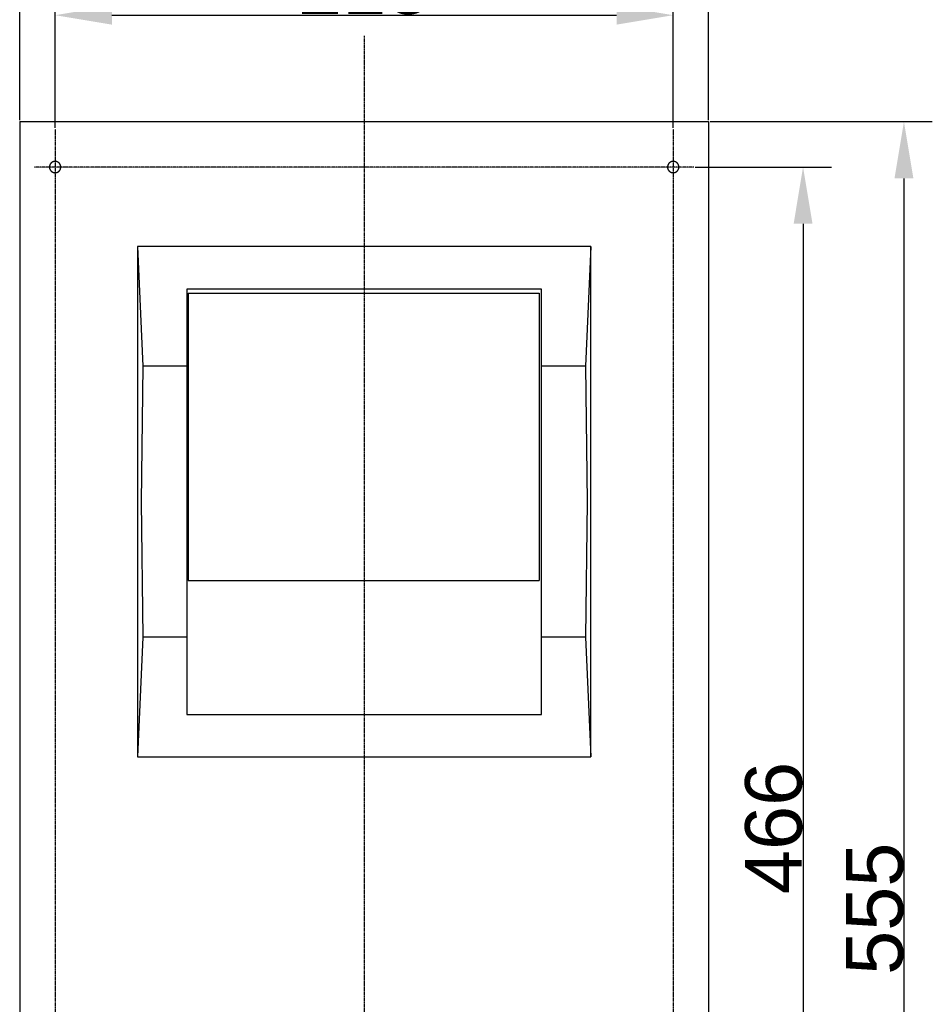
# Model space of a CAD drawing. Header units: millimetres. Extents: x 580 to 2065, y -13 to 1037.
# Tile 3 of 8: x 1102 to 1424, y 334 to 681. Entities that reach past the tile are written whole.
import ezdxf

# ---------------------------------------------------------------- set-up
doc = ezdxf.new("R2010")
doc.units = ezdxf.units.MM
doc.header["$LTSCALE"] = 0.1
doc.linetypes.add('CENTER', pattern=[0.6, 0.375, -0.075, 0.075, -0.075])
for name, color, linetype in [('CEN', 1, 'CENTER'), ('DEFAULT', 7, 'Continuous'), ('INLINE', 3, 'Continuous')]:
    doc.layers.add(name, color=color, linetype=linetype)
doc.styles.add('ARIAL', font='arial_0.ttf')
doc.dimstyles.new('DIMENSION STYLE 01', dxfattribs={"dimtxt": 20, "dimasz": 20, "dimexe": 10, "dimexo": 0.5, "dimgap": 0.09, "dimtad": 1, "dimtoh": 1, "dimdec": 0, "dimzin": 0, "dimdsep": 46, "dimtxsty": 'ARIAL', "dimcen": 0.5, "dimadec": 1, "dimazin": 0, "dimtfac": 1, "dimtdec": 4, "dimtofl": 0, "dimtmove": 0, "dimatfit": 3, "dimfxl": 1, "dimtolj": 1, "dimtzin": 0, "dimarcsym": 0})

# ---------------------------------------------------------------- blocks, each defined once
blk = doc.blocks.new('*D221')
at = {"layer": 'DEFAULT', "color": 0, "lineweight": -2, "transparency": 16777216}
for p, q in [((1345.44, 645.07), (1423.83, 645.07)), ((1413.83, 625.07), (1413.83, 110.07)), ((1345.44, 90.07), (1423.83, 90.07))]:
    blk.add_line(p, q, dxfattribs=at)
at = {"layer": 'DEFAULT', "color": 0, "transparency": 16777216}
for points in [[(1410.49, 625.07), (1417.16, 625.07), (1413.83, 645.07)], [(1410.49, 110.07), (1417.16, 110.07), (1413.83, 90.07)]]:
    blk.add_solid(points, dxfattribs=at)
at = {"layer": 'Defpoints', "color": 0, "transparency": 16777216}
for p in [(1344.94, 645.07), (1344.94, 90.07), (1413.83, 90.07)]:
    blk.add_point(p, dxfattribs=at)
at = {"layer": 'DEFAULT', "color": 0, "transparency": 16777216, "insert": (1403.57, 367.57), "char_height": 20, "attachment_point": 5, "rotation": 90, "style": 'ARIAL'}
blk.add_mtext('\\A1;555', dxfattribs=at)
blk = doc.blocks.new('*D222')
at = {"layer": 'DEFAULT', "color": 0, "lineweight": -2, "transparency": 16777216}
for p, q in [((1340.19, 629.07), (1388.24, 629.07)), ((1378.24, 609.07), (1378.24, 183.07)), ((1340.19, 163.07), (1388.24, 163.07))]:
    blk.add_line(p, q, dxfattribs=at)
at = {"layer": 'DEFAULT', "color": 0, "transparency": 16777216}
for points in [[(1374.91, 609.07), (1381.57, 609.07), (1378.24, 629.07)], [(1374.91, 183.07), (1381.57, 183.07), (1378.24, 163.07)]]:
    blk.add_solid(points, dxfattribs=at)
at = {"layer": 'Defpoints', "color": 0, "transparency": 16777216}
for p in [(1339.69, 629.07), (1339.69, 163.07), (1378.24, 163.07)]:
    blk.add_point(p, dxfattribs=at)
at = {"layer": 'DEFAULT', "color": 0, "transparency": 16777216, "insert": (1367.94, 396.07), "char_height": 20, "attachment_point": 5, "rotation": 90, "style": 'ARIAL'}
blk.add_mtext('\\A1;466', dxfattribs=at)
blk = doc.blocks.new('*D223')
at = {"layer": 'DEFAULT', "color": 0, "lineweight": -2, "transparency": 16777216}
for p, q in [((1114.44, 642.94), (1114.44, 692.61)), ((1332.44, 642.94), (1332.44, 692.61)), ((1134.44, 682.61), (1312.44, 682.61))]:
    blk.add_line(p, q, dxfattribs=at)
at = {"layer": 'DEFAULT', "color": 0, "transparency": 16777216}
for points in [[(1134.44, 685.94), (1134.44, 679.28), (1114.44, 682.61)], [(1312.44, 685.94), (1312.44, 679.28), (1332.44, 682.61)]]:
    blk.add_solid(points, dxfattribs=at)
at = {"layer": 'Defpoints', "color": 0, "transparency": 16777216}
for p in [(1332.44, 682.61), (1114.44, 642.44), (1332.44, 642.44)]:
    blk.add_point(p, dxfattribs=at)
at = {"layer": 'DEFAULT', "color": 0, "transparency": 16777216, "insert": (1223.44, 692.91), "char_height": 20, "attachment_point": 5, "style": 'ARIAL'}
blk.add_mtext('\\A1;218', dxfattribs=at)
blk = doc.blocks.new('*D225')
at = {"layer": 'DEFAULT', "color": 0, "lineweight": -2, "transparency": 16777216}
for p, q in [((1101.94, 645.57), (1101.94, 719.34)), ((1344.94, 645.57), (1344.94, 719.34)), ((1121.94, 709.34), (1324.94, 709.34))]:
    blk.add_line(p, q, dxfattribs=at)
at = {"layer": 'DEFAULT', "color": 0, "transparency": 16777216}
for points in [[(1121.94, 712.67), (1121.94, 706.01), (1101.94, 709.34)], [(1324.94, 712.67), (1324.94, 706.01), (1344.94, 709.34)]]:
    blk.add_solid(points, dxfattribs=at)
at = {"layer": 'Defpoints', "color": 0, "transparency": 16777216}
for p in [(1344.94, 709.34), (1101.94, 645.07), (1344.94, 645.07)]:
    blk.add_point(p, dxfattribs=at)
at = {"layer": 'DEFAULT', "color": 0, "transparency": 16777216, "insert": (1223.44, 719.65), "char_height": 20, "attachment_point": 5, "style": 'ARIAL'}
blk.add_mtext('\\A1;243', dxfattribs=at)

msp = doc.modelspace()

# ---------------------------------------------------------------- linework, layer by layer
at = {"layer": 'CEN'}
for p, q in [((1223.44, 675.32), (1223.44, 63.3)), ((1114.44, 642.44), (1114.44, 153.87)), ((1332.44, 642.44), (1332.44, 153.87)), ((1339.69, 629.07), (1107.06, 629.07))]:
    msp.add_line(p, q, dxfattribs=at)
at = {"layer": 'INLINE'}
for p, q in [((1101.94, 645.07), (1344.94, 645.07)), ((1101.94, 645.07), (1101.94, 102.3)), ((1344.94, 645.07), (1344.94, 102.3)), ((1112.45, 629.25), (1112.44, 629.18)), ((1112.44, 629.18), (1112.44, 629.11)), ((1112.44, 629.11), (1112.44, 629.04)), ((1112.44, 629.04), (1112.44, 628.97)), ((1112.44, 628.97), (1112.45, 628.9)), ((1112.46, 629.38), (1112.45, 629.31)), ((1112.45, 629.31), (1112.45, 629.25)), ((1112.45, 628.9), (1112.45, 628.83)), ((1112.45, 628.83), (1112.46, 628.76)), ((1112.47, 629.45), (1112.46, 629.38)), ((1112.46, 628.76), (1112.47, 628.69)), ((1112.49, 629.52), (1112.47, 629.45)), ((1112.47, 628.69), (1112.49, 628.63)), ((1112.51, 629.59), (1112.49, 629.52)), ((1112.49, 628.63), (1112.51, 628.56)), ((1112.52, 629.65), (1112.51, 629.59)), ((1112.51, 628.56), (1112.52, 628.49)), ((1112.55, 629.72), (1112.52, 629.65)), ((1112.52, 628.49), (1112.55, 628.42)), ((1112.57, 629.79), (1112.55, 629.72)), ((1112.55, 628.42), (1112.57, 628.36)), ((1112.6, 629.85), (1112.57, 629.79)), ((1112.57, 628.36), (1112.6, 628.3)), ((1112.62, 629.91), (1112.6, 629.85)), ((1112.65, 629.98), (1112.62, 629.91)), ((1112.69, 630.04), (1112.65, 629.98)), ((1112.72, 630.1), (1112.69, 630.04)), ((1112.76, 630.16), (1112.72, 630.1)), ((1112.8, 630.21), (1112.76, 630.16)), ((1112.84, 630.27), (1112.8, 630.21)), ((1112.88, 630.33), (1112.84, 630.27)), ((1112.92, 630.38), (1112.88, 630.33)), ((1112.97, 630.43), (1112.92, 630.38)), ((1113.02, 630.48), (1112.97, 630.43)), ((1113.07, 630.53), (1113.02, 630.48)), ((1113.12, 630.58), (1113.07, 630.53)), ((1113.17, 630.62), (1113.12, 630.58)), ((1113.23, 630.66), (1113.17, 630.62)), ((1113.28, 630.7), (1113.23, 630.66)), ((1113.34, 630.74), (1113.28, 630.7)), ((1113.4, 630.78), (1113.34, 630.74)), ((1113.46, 630.82), (1113.4, 630.78)), ((1113.52, 630.85), (1113.46, 630.82)), ((1113.58, 630.88), (1113.52, 630.85)), ((1113.64, 630.91), (1113.58, 630.88)), ((1113.71, 630.93), (1113.64, 630.91)), ((1113.77, 630.96), (1113.71, 630.93)), ((1113.84, 630.98), (1113.77, 630.96)), ((1113.91, 631), (1113.84, 630.98)), ((1113.97, 631.02), (1113.91, 631)), ((1114.04, 631.03), (1113.97, 631.02)), ((1114.11, 631.05), (1114.04, 631.03)), ((1114.18, 631.06), (1114.11, 631.05)), ((1114.25, 631.06), (1114.18, 631.06)), ((1114.32, 631.07), (1114.25, 631.06)), ((1114.39, 631.07), (1114.32, 631.07)), ((1114.46, 631.07), (1114.39, 631.07)), ((1114.52, 631.07), (1114.46, 631.07)), ((1114.59, 631.07), (1114.52, 631.07)), ((1114.66, 631.06), (1114.59, 631.07)), ((1114.73, 631.05), (1114.66, 631.06)), ((1114.8, 631.04), (1114.73, 631.05)), ((1114.87, 631.03), (1114.8, 631.04)), ((1114.94, 631.01), (1114.87, 631.03)), ((1115, 630.99), (1114.94, 631.01)), ((1115.07, 630.97), (1115, 630.99)), ((1115.13, 630.95), (1115.07, 630.97)), ((1115.2, 630.92), (1115.13, 630.95)), ((1115.26, 630.89), (1115.2, 630.92)), ((1115.33, 630.86), (1115.26, 630.89)), ((1115.39, 630.83), (1115.33, 630.86)), ((1115.45, 630.8), (1115.39, 630.83)), ((1115.51, 630.76), (1115.45, 630.8)), ((1115.57, 630.72), (1115.51, 630.76)), ((1115.62, 630.68), (1115.57, 630.72)), ((1115.68, 630.64), (1115.62, 630.68)), ((1115.73, 630.6), (1115.68, 630.64)), ((1115.78, 630.55), (1115.73, 630.6)), ((1115.83, 630.51), (1115.78, 630.55)), ((1115.88, 630.46), (1115.83, 630.51)), ((1115.93, 630.4), (1115.88, 630.46)), ((1115.98, 630.35), (1115.93, 630.4)), ((1116.02, 630.3), (1115.98, 630.35)), ((1116.06, 630.24), (1116.02, 630.3)), ((1116.1, 630.19), (1116.06, 630.24)), ((1116.14, 630.13), (1116.1, 630.19)), ((1116.17, 630.07), (1116.14, 630.13)), ((1116.21, 630.01), (1116.17, 630.07)), ((1116.24, 629.94), (1116.21, 630.01)), ((1116.27, 629.88), (1116.24, 629.94)), ((1116.29, 629.82), (1116.27, 629.88)), ((1116.32, 629.75), (1116.29, 629.82)), ((1116.29, 628.33), (1116.32, 628.39)), ((1116.34, 629.69), (1116.32, 629.75)), ((1116.32, 628.39), (1116.34, 628.46)), ((1116.36, 629.62), (1116.34, 629.69)), ((1116.34, 628.46), (1116.36, 628.52)), ((1116.38, 629.55), (1116.36, 629.62)), ((1116.36, 628.52), (1116.38, 628.59)), ((1116.39, 629.49), (1116.38, 629.55)), ((1116.38, 628.59), (1116.39, 628.66)), ((1116.41, 629.42), (1116.39, 629.49)), ((1116.39, 628.66), (1116.41, 628.73)), ((1116.42, 629.35), (1116.41, 629.42)), ((1116.41, 628.73), (1116.42, 628.8)), ((1116.43, 629.28), (1116.42, 629.35)), ((1116.42, 628.8), (1116.43, 628.86)), ((1116.43, 629.21), (1116.43, 629.28)), ((1116.44, 629.14), (1116.43, 629.21)), ((1116.43, 628.93), (1116.44, 629)), ((1116.43, 628.86), (1116.43, 628.93)), ((1116.44, 629.07), (1116.44, 629.14)), ((1116.44, 629), (1116.44, 629.07)), ((1330.45, 629.28), (1330.44, 629.21)), ((1330.44, 629.21), (1330.44, 629.14)), ((1330.44, 629.14), (1330.44, 629.07)), ((1330.44, 629.07), (1330.44, 629)), ((1330.44, 629), (1330.44, 628.93)), ((1330.44, 628.93), (1330.45, 628.86)), ((1330.46, 629.35), (1330.45, 629.28)), ((1330.45, 628.86), (1330.46, 628.8)), ((1330.47, 629.42), (1330.46, 629.35)), ((1330.46, 628.8), (1330.47, 628.73)), ((1330.48, 629.49), (1330.47, 629.42)), ((1330.47, 628.73), (1330.48, 628.66)), ((1330.5, 629.55), (1330.48, 629.49)), ((1330.48, 628.66), (1330.5, 628.59)), ((1330.51, 629.62), (1330.5, 629.55)), ((1330.5, 628.59), (1330.51, 628.52)), ((1330.53, 629.69), (1330.51, 629.62)), ((1330.51, 628.52), (1330.53, 628.46)), ((1330.56, 629.75), (1330.53, 629.69)), ((1330.53, 628.46), (1330.56, 628.39)), ((1330.58, 629.82), (1330.56, 629.75)), ((1330.56, 628.39), (1330.58, 628.33)), ((1330.61, 629.88), (1330.58, 629.82)), ((1330.64, 629.94), (1330.61, 629.88)), ((1330.67, 630.01), (1330.64, 629.94)), ((1330.7, 630.07), (1330.67, 630.01)), ((1330.74, 630.13), (1330.7, 630.07)), ((1330.78, 630.19), (1330.74, 630.13)), ((1330.82, 630.24), (1330.78, 630.19)), ((1330.86, 630.3), (1330.82, 630.24)), ((1330.9, 630.35), (1330.86, 630.3)), ((1330.95, 630.4), (1330.9, 630.35)), ((1330.99, 630.46), (1330.95, 630.4)), ((1331.04, 630.51), (1330.99, 630.46)), ((1331.09, 630.55), (1331.04, 630.51)), ((1331.15, 630.6), (1331.09, 630.55)), ((1331.2, 630.64), (1331.15, 630.6)), ((1331.25, 630.68), (1331.2, 630.64)), ((1331.31, 630.72), (1331.25, 630.68)), ((1331.37, 630.76), (1331.31, 630.72)), ((1331.43, 630.8), (1331.37, 630.76)), ((1331.49, 630.83), (1331.43, 630.8)), ((1331.55, 630.86), (1331.49, 630.83)), ((1331.61, 630.89), (1331.55, 630.86)), ((1331.68, 630.92), (1331.61, 630.89)), ((1331.74, 630.95), (1331.68, 630.92)), ((1331.81, 630.97), (1331.74, 630.95)), ((1331.87, 630.99), (1331.81, 630.97)), ((1331.94, 631.01), (1331.87, 630.99)), ((1332.01, 631.03), (1331.94, 631.01)), ((1332.08, 631.04), (1332.01, 631.03)), ((1332.14, 631.05), (1332.08, 631.04)), ((1332.21, 631.06), (1332.14, 631.05)), ((1332.28, 631.07), (1332.21, 631.06)), ((1332.35, 631.07), (1332.28, 631.07)), ((1332.42, 631.07), (1332.35, 631.07)), ((1332.49, 631.07), (1332.42, 631.07)), ((1332.56, 631.07), (1332.49, 631.07)), ((1332.63, 631.06), (1332.56, 631.07)), ((1332.7, 631.06), (1332.63, 631.06)), ((1332.77, 631.05), (1332.7, 631.06)), ((1332.83, 631.03), (1332.77, 631.05)), ((1332.9, 631.02), (1332.83, 631.03)), ((1332.97, 631), (1332.9, 631.02)), ((1333.04, 630.98), (1332.97, 631)), ((1333.1, 630.96), (1333.04, 630.98)), ((1333.17, 630.93), (1333.1, 630.96)), ((1333.23, 630.91), (1333.17, 630.93)), ((1333.29, 630.88), (1333.23, 630.91)), ((1333.36, 630.85), (1333.29, 630.88)), ((1333.42, 630.82), (1333.36, 630.85)), ((1333.48, 630.78), (1333.42, 630.82)), ((1333.54, 630.74), (1333.48, 630.78)), ((1333.59, 630.7), (1333.54, 630.74)), ((1333.65, 630.66), (1333.59, 630.7)), ((1333.7, 630.62), (1333.65, 630.66)), ((1333.76, 630.58), (1333.7, 630.62)), ((1333.81, 630.53), (1333.76, 630.58)), ((1333.86, 630.48), (1333.81, 630.53)), ((1333.91, 630.43), (1333.86, 630.48)), ((1333.95, 630.38), (1333.91, 630.43)), ((1334, 630.33), (1333.95, 630.38)), ((1334.04, 630.27), (1334, 630.33)), ((1334.08, 630.21), (1334.04, 630.27)), ((1334.12, 630.16), (1334.08, 630.21)), ((1334.16, 630.1), (1334.12, 630.16)), ((1334.19, 630.04), (1334.16, 630.1)), ((1334.22, 629.98), (1334.19, 630.04)), ((1334.25, 629.91), (1334.22, 629.98)), ((1334.28, 629.85), (1334.25, 629.91)), ((1334.31, 629.79), (1334.28, 629.85)), ((1334.28, 628.3), (1334.31, 628.36)), ((1334.33, 629.72), (1334.31, 629.79)), ((1334.31, 628.36), (1334.33, 628.42)), ((1334.35, 629.65), (1334.33, 629.72)), ((1334.33, 628.42), (1334.35, 628.49)), ((1334.37, 629.59), (1334.35, 629.65)), ((1334.35, 628.49), (1334.37, 628.56)), ((1334.39, 629.52), (1334.37, 629.59)), ((1334.37, 628.56), (1334.39, 628.63)), ((1334.4, 629.45), (1334.39, 629.52)), ((1334.39, 628.63), (1334.4, 628.69)), ((1334.41, 629.38), (1334.4, 629.45)), ((1334.4, 628.69), (1334.41, 628.76)), ((1334.42, 629.31), (1334.41, 629.38)), ((1334.41, 628.76), (1334.42, 628.83)), ((1334.43, 629.25), (1334.42, 629.31)), ((1334.42, 628.83), (1334.43, 628.9)), ((1334.44, 629.18), (1334.43, 629.25)), ((1334.43, 628.9), (1334.44, 628.97)), ((1334.44, 629.11), (1334.44, 629.18)), ((1334.44, 629.04), (1334.44, 629.11)), ((1334.44, 628.97), (1334.44, 629.04)), ((1112.6, 628.3), (1112.62, 628.23)), ((1112.62, 628.23), (1112.65, 628.17)), ((1112.65, 628.17), (1112.69, 628.11)), ((1112.69, 628.11), (1112.72, 628.05)), ((1112.72, 628.05), (1112.76, 627.99)), ((1112.76, 627.99), (1112.8, 627.93)), ((1112.8, 627.93), (1112.84, 627.87)), ((1112.84, 627.87), (1112.88, 627.82)), ((1112.88, 627.82), (1112.92, 627.77)), ((1112.92, 627.77), (1112.97, 627.71)), ((1112.97, 627.71), (1113.02, 627.66)), ((1113.02, 627.66), (1113.07, 627.62)), ((1113.07, 627.62), (1113.12, 627.57)), ((1113.12, 627.57), (1113.17, 627.52)), ((1113.17, 627.52), (1113.23, 627.48)), ((1113.23, 627.48), (1113.28, 627.44)), ((1113.28, 627.44), (1113.34, 627.4)), ((1113.34, 627.4), (1113.4, 627.36)), ((1113.4, 627.36), (1113.46, 627.33)), ((1113.46, 627.33), (1113.52, 627.3)), ((1113.52, 627.3), (1113.58, 627.27)), ((1113.58, 627.27), (1113.64, 627.24)), ((1113.64, 627.24), (1113.71, 627.21)), ((1113.71, 627.21), (1113.77, 627.19)), ((1113.77, 627.19), (1113.84, 627.16)), ((1113.84, 627.16), (1113.91, 627.14)), ((1113.91, 627.14), (1113.97, 627.13)), ((1113.97, 627.13), (1114.04, 627.11)), ((1114.04, 627.11), (1114.11, 627.1)), ((1114.11, 627.1), (1114.18, 627.09)), ((1114.18, 627.09), (1114.25, 627.08)), ((1114.25, 627.08), (1114.32, 627.08)), ((1114.32, 627.08), (1114.39, 627.07)), ((1114.39, 627.07), (1114.46, 627.07)), ((1114.46, 627.07), (1114.52, 627.07)), ((1114.52, 627.07), (1114.59, 627.08)), ((1114.59, 627.08), (1114.66, 627.09)), ((1114.66, 627.09), (1114.73, 627.09)), ((1114.73, 627.09), (1114.8, 627.11)), ((1114.8, 627.11), (1114.87, 627.12)), ((1114.87, 627.12), (1114.94, 627.14)), ((1114.94, 627.14), (1115, 627.15)), ((1115, 627.15), (1115.07, 627.17)), ((1115.07, 627.17), (1115.13, 627.2)), ((1115.13, 627.2), (1115.2, 627.22)), ((1115.2, 627.22), (1115.26, 627.25)), ((1115.26, 627.25), (1115.33, 627.28)), ((1115.33, 627.28), (1115.39, 627.31)), ((1115.39, 627.31), (1115.45, 627.35)), ((1115.45, 627.35), (1115.51, 627.38)), ((1115.51, 627.38), (1115.57, 627.42)), ((1115.57, 627.42), (1115.62, 627.46)), ((1115.62, 627.46), (1115.68, 627.5)), ((1115.68, 627.5), (1115.73, 627.55)), ((1115.73, 627.55), (1115.78, 627.59)), ((1115.78, 627.59), (1115.83, 627.64)), ((1115.83, 627.64), (1115.88, 627.69)), ((1115.88, 627.69), (1115.93, 627.74)), ((1115.93, 627.74), (1115.98, 627.79)), ((1115.98, 627.79), (1116.02, 627.85)), ((1116.02, 627.85), (1116.06, 627.9)), ((1116.06, 627.9), (1116.1, 627.96)), ((1116.1, 627.96), (1116.14, 628.02)), ((1116.14, 628.02), (1116.17, 628.08)), ((1116.17, 628.08), (1116.21, 628.14)), ((1116.21, 628.14), (1116.24, 628.2)), ((1116.24, 628.2), (1116.27, 628.26)), ((1116.27, 628.26), (1116.29, 628.33)), ((1330.58, 628.33), (1330.61, 628.26)), ((1330.61, 628.26), (1330.64, 628.2)), ((1330.64, 628.2), (1330.67, 628.14)), ((1330.67, 628.14), (1330.7, 628.08)), ((1330.7, 628.08), (1330.74, 628.02)), ((1330.74, 628.02), (1330.78, 627.96)), ((1330.78, 627.96), (1330.82, 627.9)), ((1330.82, 627.9), (1330.86, 627.85)), ((1330.86, 627.85), (1330.9, 627.79)), ((1330.9, 627.79), (1330.95, 627.74)), ((1330.95, 627.74), (1330.99, 627.69)), ((1330.99, 627.69), (1331.04, 627.64)), ((1331.04, 627.64), (1331.09, 627.59)), ((1331.09, 627.59), (1331.15, 627.55)), ((1331.15, 627.55), (1331.2, 627.5)), ((1331.2, 627.5), (1331.25, 627.46)), ((1331.25, 627.46), (1331.31, 627.42)), ((1331.31, 627.42), (1331.37, 627.38)), ((1331.37, 627.38), (1331.43, 627.35)), ((1331.43, 627.35), (1331.49, 627.31)), ((1331.49, 627.31), (1331.55, 627.28)), ((1331.55, 627.28), (1331.61, 627.25)), ((1331.61, 627.25), (1331.68, 627.22)), ((1331.68, 627.22), (1331.74, 627.2)), ((1331.74, 627.2), (1331.81, 627.17)), ((1331.81, 627.17), (1331.87, 627.15)), ((1331.87, 627.15), (1331.94, 627.14)), ((1331.94, 627.14), (1332.01, 627.12)), ((1332.01, 627.12), (1332.08, 627.11)), ((1332.08, 627.11), (1332.14, 627.09)), ((1332.14, 627.09), (1332.21, 627.09)), ((1332.21, 627.09), (1332.28, 627.08)), ((1332.28, 627.08), (1332.35, 627.07)), ((1332.35, 627.07), (1332.42, 627.07)), ((1332.42, 627.07), (1332.49, 627.07)), ((1332.49, 627.07), (1332.56, 627.08)), ((1332.56, 627.08), (1332.63, 627.08)), ((1332.63, 627.08), (1332.7, 627.09)), ((1332.7, 627.09), (1332.77, 627.1)), ((1332.77, 627.1), (1332.83, 627.11)), ((1332.83, 627.11), (1332.9, 627.13)), ((1332.9, 627.13), (1332.97, 627.14)), ((1332.97, 627.14), (1333.04, 627.16)), ((1333.04, 627.16), (1333.1, 627.19)), ((1333.1, 627.19), (1333.17, 627.21)), ((1333.17, 627.21), (1333.23, 627.24)), ((1333.23, 627.24), (1333.29, 627.27)), ((1333.29, 627.27), (1333.36, 627.3)), ((1333.36, 627.3), (1333.42, 627.33)), ((1333.42, 627.33), (1333.48, 627.36)), ((1333.48, 627.36), (1333.54, 627.4)), ((1333.54, 627.4), (1333.59, 627.44)), ((1333.59, 627.44), (1333.65, 627.48)), ((1333.65, 627.48), (1333.7, 627.52)), ((1333.7, 627.52), (1333.76, 627.57)), ((1333.76, 627.57), (1333.81, 627.62)), ((1333.81, 627.62), (1333.86, 627.66)), ((1333.86, 627.66), (1333.91, 627.71)), ((1333.91, 627.71), (1333.95, 627.77)), ((1333.95, 627.77), (1334, 627.82)), ((1334, 627.82), (1334.04, 627.87)), ((1334.04, 627.87), (1334.08, 627.93)), ((1334.08, 627.93), (1334.12, 627.99)), ((1334.12, 627.99), (1334.16, 628.05)), ((1334.16, 628.05), (1334.19, 628.11)), ((1334.19, 628.11), (1334.22, 628.17)), ((1334.22, 628.17), (1334.25, 628.23)), ((1334.25, 628.23), (1334.28, 628.3)), ((1143.44, 601.07), (1145.38, 558.85)), ((1303.44, 601.07), (1143.44, 601.07)), ((1143.44, 601.07), (1143.44, 421.07)), ((1303.44, 601.07), (1301.5, 558.85)), ((1303.44, 421.07), (1303.44, 601.07)), ((1160.94, 586.07), (1160.94, 558.85)), ((1285.94, 586.07), (1160.94, 586.07)), ((1161.34, 584.55), (1161.34, 483.25)), ((1161.34, 584.55), (1285.22, 584.55)), ((1285.22, 584.55), (1285.22, 483.25)), ((1285.94, 558.85), (1285.94, 586.07)), ((1145.38, 558.85), (1144.78, 511.07)), ((1160.94, 558.85), (1145.38, 558.85)), ((1160.94, 558.85), (1160.94, 463.29)), ((1285.94, 463.29), (1285.94, 558.85)), ((1301.5, 558.85), (1285.94, 558.85)), ((1301.5, 558.85), (1302.09, 511.07)), ((1144.78, 511.07), (1145.38, 463.29)), ((1302.09, 511.07), (1301.5, 463.29)), ((1161.34, 483.25), (1285.22, 483.25)), ((1145.38, 463.29), (1143.44, 421.07)), ((1160.94, 463.29), (1145.38, 463.29)), ((1160.94, 463.29), (1160.94, 436.07)), ((1285.94, 436.07), (1285.94, 463.29)), ((1301.5, 463.29), (1285.94, 463.29)), ((1301.5, 463.29), (1303.44, 421.07)), ((1160.94, 436.07), (1285.94, 436.07)), ((1143.44, 421.07), (1303.44, 421.07))]:
    msp.add_line(p, q, dxfattribs=at)

# ---------------------------------------------------------------- dimensions: what is measured, and where the dimension line sits
at = {"layer": 'DEFAULT'}
for base, p1, p2, picture, middle in [((1344.94, 709.34), (1101.94, 645.07), (1344.94, 645.07), '*D225', (1223.44, 719.65)), ((1332.44, 682.61), (1114.44, 642.44), (1332.44, 642.44), '*D223', (1223.44, 692.91))]:
    dim = msp.add_linear_dim(base=base, p1=p1, p2=p2, dimstyle='DIMENSION STYLE 01', dxfattribs=at)
    dim.commit()
    dim.dimension.update_dxf_attribs({"geometry": picture, "text_midpoint": middle})
for base, p1, p2, picture, middle in [((1413.83, 90.07), (1344.94, 645.07), (1344.94, 90.07), '*D221', (1403.57, 367.57)), ((1378.24, 163.07), (1339.69, 629.07), (1339.69, 163.07), '*D222', (1367.94, 396.07))]:
    dim = msp.add_linear_dim(base=base, p1=p1, p2=p2, angle=90, dimstyle='DIMENSION STYLE 01', dxfattribs=at)
    dim.commit()
    dim.dimension.update_dxf_attribs({"geometry": picture, "text_midpoint": middle})

doc.saveas('drawing.dxf')
